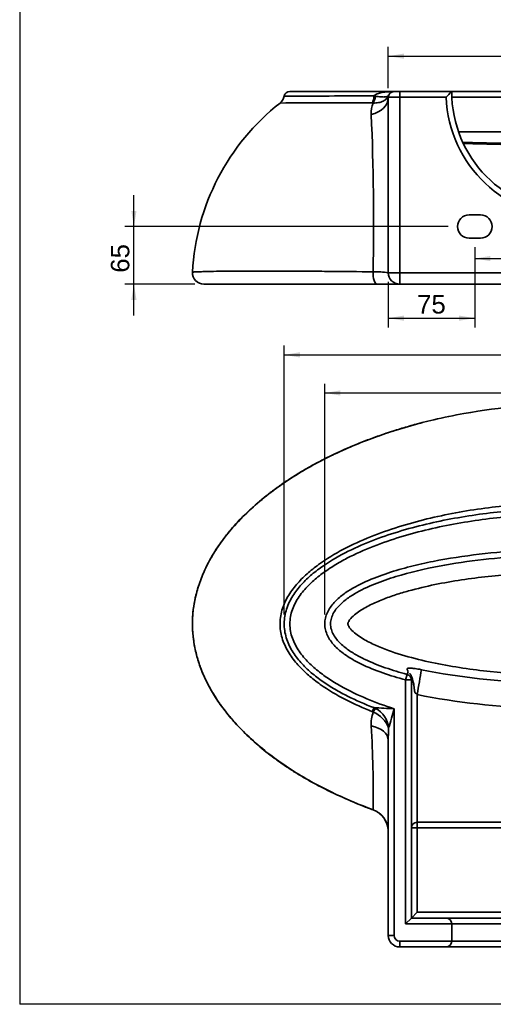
# Paper-space layout 'Foglio1' of a CAD drawing. Header units: millimetres. Extents: x 87 to 2279, y 58 to 1623.
# Tile 1 of 6: x 87 to 497, y 58 to 912. Entities that reach past the tile are written whole.
import ezdxf
from ezdxf.enums import TextEntityAlignment as Align

# ---------------------------------------------------------------- set-up
doc = ezdxf.new("R2010")
doc.units = ezdxf.units.MM
doc.layers.add('1', color=7, linetype='Continuous')
doc.layers.add('Default', color=7, linetype='Continuous')
doc.layers.add('tangente', color=2, linetype='Continuous', lineweight=35)
doc.layers.add('visibile', color=7, linetype='Continuous', lineweight=35)
doc.styles.add('SEACAD_Arial', font='ARIAL.TTF')
doc.dimstyles.new('ISO_PALLINATURA', dxfattribs={"dimtxt": 16, "dimasz": 13.6, "dimexe": 8, "dimexo": 8, "dimgap": 8, "dimtad": 0, "dimtih": 1, "dimtoh": 1, "dimtxsty": 'SEACAD_Arial', "dimblk1": '_SE_FILLED', "dimblk2": '_SE_FILLED', "dimsah": 1, "dimcen": 8, "dimadec": 0, "dimazin": 0, "dimtfac": 1, "dimtofl": 0, "dimtmove": 0, "dimatfit": 3, "dimfxl": 1, "dimtolj": 1, "dimarcsym": 0})

# ---------------------------------------------------------------- blocks, each defined once
blk = doc.blocks.new('SE5')
at = {"layer": 'tangente'}
for p, q in [((393.8, 845.4), (395.23, 845.23)), ((416.28, 849.4), (416.28, 844.4)), ((393.25, 839.45), (392.54, 839.48)), ((416.28, 844.4), (406.28, 844.4)), ((456.39, 844.4), (416.28, 844.4)), ((416.28, 844.4), (416.28, 692.4)), ((531.27, 844.4), (461.47, 844.4)), ((467.36, 814.4), (531.28, 814.4)), ((416.28, 692.4), (406.28, 692.4)), ((416.28, 692.4), (716.28, 692.4)), ((416.28, 692.4), (416.28, 682.4))]:
    blk.add_line(p, q, dxfattribs=at)
for centre, radius, start, end in [((566.28, -53724.41), 54570.36, 90.18109, 90.262687), ((566.28, -132605.84), 133445.55, 90.0745968, 90.1089753), ((412.94, 830.87), 21.48, 156.44967, 183.4631), ((566.28, 849.4), 110, 182.60525, 357.39475), ((-1675.18, 736.46), 2068.78, 358.80154, 2.57979), ((563.36, 3806.03), 3003.01, 268.2464, 269.48324), ((395.34, 619.8), 73.42, 81.42731, 91.70978)]:
    blk.add_arc(centre, radius, start, end, dxfattribs=at)
for centre, major_axis, ratio, start_param, end_param in [((390.3, 847.42), (0.11, -10), 0.356005, 0.650323, 1.364353), ((391.03, 847.39), (-0.72, -9.97), 0.442911, 0.682632, 1.384097), ((386.28, 844.4), (-20, 0), 0.76792, 1.834946, 3.141593), ((396.58, 692.4), (0, 10), 0.344365, 1.49196, 3.141593)]:
    blk.add_ellipse(centre, major_axis=major_axis, ratio=ratio, start_param=start_param, end_param=end_param, dxfattribs=at)
for points, knots in [([(393.25, 839.45), (394.89, 839.4), (396.42, 839.5), (399.29, 840.05), (400.62, 840.49), (402.93, 841.65), (403.94, 842.4), (405.16, 843.69), (405.52, 844.15), (406.14, 845.13), (406.41, 845.65), (406.61, 846.19)], [0, 0, 0, 0, 0.25, 0.25, 0.5, 0.5, 0.75, 0.75, 0.875, 0.875, 1, 1, 1, 1]), ([(393.8, 845.4), (394.25, 846.05), (394.92, 846.47), (396.27, 847.19), (396.99, 847.47), (399.18, 848.18), (400.66, 848.5), (403.66, 848.98), (405.18, 849.14), (408.22, 849.35), (409.74, 849.4), (411.28, 849.4)], [0, 0, 0, 0, 0.125, 0.125, 0.25, 0.25, 0.5, 0.5, 0.75, 0.75, 1, 1, 1, 1]), ([(395.23, 845.23), (396.82, 845.03), (398.28, 844.88), (400.93, 844.69), (402.1, 844.65), (404.05, 844.74), (404.86, 844.86), (405.74, 845.22), (405.98, 845.37), (406.37, 845.73), (406.52, 845.95), (406.61, 846.19)], [0, 0, 0, 0, 0.25, 0.25, 0.5, 0.5, 0.75, 0.75, 0.875, 0.875, 1, 1, 1, 1]), ([(236.56, 692.93), (236.56, 692.93), (236.57, 692.93), (236.7, 692.93), (236.97, 692.95), (238.27, 693.02), (239.79, 693.1), (242.97, 693.22), (244.18, 693.26), (246.83, 693.35), (248.27, 693.39), (252.93, 693.51), (256.47, 693.58), (262.33, 693.67), (264.38, 693.69), (268.64, 693.74), (270.86, 693.76), (277.71, 693.81), (282.52, 693.83), (292.56, 693.85), (297.79, 693.85), (308.61, 693.82), (314.2, 693.8), (325.63, 693.75), (331.48, 693.71), (343.37, 693.63), (349.4, 693.58), (367.75, 693.43), (380.3, 693.31), (393.15, 693.19)], [0.8180233, 0.8180233, 0.8180233, 0.8180233, 0.8203125, 0.8203125, 0.828125, 0.828125, 0.84375, 0.84375, 0.8515625, 0.8515625, 0.859375, 0.859375, 0.875, 0.875, 0.8828125, 0.8828125, 0.890625, 0.890625, 0.90625, 0.90625, 0.921875, 0.921875, 0.9375, 0.9375, 0.953125, 0.953125, 0.96875, 0.96875, 1, 1, 1, 1])]:
    blk.add_open_spline(points, degree=3, knots=knots, dxfattribs=at)
at = {"layer": 'visibile'}
for p, q in [((411.28, 849.4), (320.99, 849.4)), ((416.28, 849.4), (411.28, 849.4)), ((416.28, 849.4), (461.28, 849.4)), ((461.35, 849.4), (536.2, 849.4)), ((406.28, 692.4), (406.28, 844.4)), ((476.28, 742.4), (486.28, 742.4)), ((486.28, 722.4), (476.28, 722.4)), ((246.54, 682.4), (396.58, 682.4)), ((416.28, 682.4), (396.58, 682.4)), ((716.28, 682.4), (416.28, 682.4))]:
    blk.add_line(p, q, dxfattribs=at)
for centre, radius, start, end in [((306.37, 847.29), 9.91, 307.99941, 348.87263), ((320.99, 844.4), 5, 89.99772, 168.75377), ((411.28, 844.4), 5, 90, 180), ((678.69, 632.04), 307.43, 135.00739, 136.31038), ((566.28, 849.4), 105, 180, 357.39475), ((436.13, 682.52), 199.8, 128.23288, 177.01521), ((562.7, 4512.21), 3708.03, 268.58395, 269.5912), ((476.28, 732.4), 10, 90, 270), ((486.28, 732.4), 10, 270, 90), ((246.54, 692.4), 10, 176.98287, 270.00039), ((416.28, 692.4), 10, 180, 270)]:
    blk.add_arc(centre, radius, start, end, dxfattribs=at)
blk = doc.blocks.new('SE6')
at = {"layer": 'tangente'}
for p, q in [((421.28, 339.42), (422.57, 344.25)), ((421.28, 128), (421.28, 339.42)), ((421.28, 339.42), (426.28, 339.42)), ((431.28, 326.76), (431.28, 215.99)), ((393.25, 311.58), (392.54, 311.9)), ((393.8, 315.39), (395.23, 314.74)), ((411.28, 314.43), (411.28, 118)), ((393.14, 226.82), (393.15, 226.85)), ((431.28, 215.99), (536.28, 215.99)), ((431.28, 211.28), (431.28, 215.99)), ((426.28, 211.28), (431.28, 211.28)), ((431.28, 211.28), (431.28, 138)), ((532.26, 211.28), (431.28, 211.28)), ((431.28, 138), (701.28, 138)), ((461.28, 128), (421.28, 128)), ((671.17, 128), (461.28, 128)), ((406.28, 118), (411.28, 118)), ((416.28, 113), (461.28, 113)), ((416.28, 113), (416.28, 108)), ((461.28, 113), (671.17, 113))]:
    blk.add_line(p, q, dxfattribs=at)
for centre, radius, start, end in [((553.06, 939.56), 602.96, 258.70383, 268.39592), ((548.21, 901.49), 586.5, 258.50003, 268.83448), ((423.12, 301.09), 31.66, 160.63934, 182.89932), ((384.04, 289.23), 24.18, 20.99788, 67.60853), ((449.15, 1158.24), 844.66, 266.2434, 267.43063), ((385.3, 295.76), 21.42, 5.71231, 62.37831), ((-763.18, 637.04), 1217.97, 343.83192, 344.64005), ((-569.84, 241.39), 963.1, 359.13509, 3.45833), ((575.82, 287.27), 169.54, 176.40821, 180.05168), ((386.14, 207.97), 20.14, 2.52435, 69.65037), ((416.28, 118), 5, 180, 270)]:
    blk.add_arc(centre, radius, start, end, dxfattribs=at)
for centre, major_axis, ratio, start_param, end_param in [((431.28, 332.54), (-5.24, -29.54), 0.034326, 1.37978, 2.138872), ((390.3, 306.25), (3.56, 9.34), 0.010334, -0.916537, -0.202506), ((391.03, 305.93), (4.44, 8.96), 0.064741, 0.218754, 0.92022), ((386.28, 287.12), (-20, 0), 0.640546, 3.141593, 4.448239), ((431.28, 211.28), (-5, 0), 0.941155, 4.712389, 6.283185)]:
    blk.add_ellipse(centre, major_axis=major_axis, ratio=ratio, start_param=start_param, end_param=end_param, dxfattribs=at)
for points, knots in [([(392.54, 311.9), (384.61, 315.04), (376.77, 318.53), (361.64, 326.33), (354.32, 330.64), (343.87, 338.03), (340.46, 340.67), (333.97, 346.28), (330.9, 349.25), (326.63, 354.01), (325.27, 355.65), (322.67, 359.06), (321.43, 360.84), (318.02, 366.32), (316.13, 370.17), (313.39, 378.38), (312.6, 382.6), (312.43, 389.08), (312.55, 391.3), (313.12, 395.61), (313.56, 397.71), (314.74, 401.83), (315.47, 403.84), (317.18, 407.79), (318.17, 409.73), (321.43, 415.36), (323.98, 418.85), (329.6, 425.41), (332.68, 428.5), (339.07, 434.2), (342.4, 436.85), (352.71, 444.34), (359.99, 448.72), (375.1, 456.68), (382.95, 460.25), (398.85, 466.64), (406.93, 469.49), (423.3, 474.63), (431.56, 476.9), (448.11, 480.95), (456.43, 482.72), (481.46, 487.37), (498.26, 489.61), (532.07, 492.59), (549.08, 493.34), (583.31, 493.34), (600.38, 492.6), (625.92, 490.35), (634.43, 489.4), (651.35, 487.11), (659.76, 485.77), (684.83, 481.08), (701.34, 477.12), (725.67, 469.48), (733.71, 466.64), (745.64, 461.84), (749.6, 460.15), (757.39, 456.57), (761.24, 454.69), (772.58, 448.72), (779.89, 444.32), (790.3, 436.74), (793.69, 434.04), (800.09, 428.3), (803.11, 425.26), (811.45, 415.47), (816.12, 407.92), (819.63, 395.41), (820.2, 391.12), (820.01, 384.59), (819.77, 382.42), (818.98, 378.2), (818.43, 376.14), (817.07, 372.1), (816.25, 370.12), (814.38, 366.25), (813.32, 364.35), (809.89, 358.87), (807.26, 355.48), (801.49, 349.07), (798.37, 346.08), (791.93, 340.53), (788.57, 337.95), (778.22, 330.63), (770.92, 326.33), (755.79, 318.53), (747.95, 315.04), (740.02, 311.9)], [0, 0, 0, 0, 0.03125, 0.03125, 0.0625, 0.0625, 0.078125, 0.078125, 0.09375, 0.09375, 0.101563, 0.101563, 0.109375, 0.109375, 0.125, 0.125, 0.140625, 0.140625, 0.148437, 0.148437, 0.15625, 0.15625, 0.164062, 0.164062, 0.171875, 0.171875, 0.1875, 0.1875, 0.203125, 0.203125, 0.21875, 0.21875, 0.25, 0.25, 0.28125, 0.28125, 0.3125, 0.3125, 0.34375, 0.34375, 0.375, 0.375, 0.4375, 0.4375, 0.5, 0.5, 0.5625, 0.5625, 0.59375, 0.59375, 0.625, 0.625, 0.6875, 0.6875, 0.71875, 0.71875, 0.734375, 0.734375, 0.75, 0.75, 0.78125, 0.78125, 0.796875, 0.796875, 0.8125, 0.8125, 0.84375, 0.84375, 0.859375, 0.859375, 0.867187, 0.867187, 0.875, 0.875, 0.882812, 0.882812, 0.890625, 0.890625, 0.90625, 0.90625, 0.921875, 0.921875, 0.9375, 0.9375, 0.96875, 0.96875, 1, 1, 1, 1]), ([(393.8, 315.39), (386.06, 318.36), (378.44, 321.64), (367.31, 327.22), (363.64, 329.2), (356.43, 333.41), (352.87, 335.66), (346.01, 340.45), (342.69, 342.98), (336.36, 348.42), (333.34, 351.33), (327.75, 357.63), (325.23, 360.96), (321.98, 366.35), (320.99, 368.22), (319.25, 372.05), (318.5, 374), (316.69, 380), (316.04, 384.24), (316.14, 392.7), (316.86, 396.81), (319.46, 404.85), (321.29, 408.62), (325.71, 415.71), (328.31, 419.07), (333.92, 425.25), (336.93, 428.11), (343.29, 433.5), (346.65, 436.03), (356.98, 443.14), (364.19, 447.24), (379.03, 454.62), (386.66, 457.89), (402.23, 463.81), (410.15, 466.45), (434.08, 473.52), (450.32, 477.18), (483.16, 482.93), (499.67, 484.98), (532.86, 487.72), (549.53, 488.39), (582.77, 488.4), (599.38, 487.74), (624.27, 485.7), (632.57, 484.84), (649.08, 482.76), (657.31, 481.54), (673.69, 478.68), (681.85, 477.06), (698.07, 473.34), (706.16, 471.24), (722.11, 466.54), (729.99, 463.93), (745.47, 458.07), (753.09, 454.82), (764.26, 449.3), (767.94, 447.35), (775.18, 443.17), (778.75, 440.95), (785.64, 436.23), (788.97, 433.73), (795.35, 428.36), (798.4, 425.49), (804.08, 419.27), (806.66, 415.98), (810.01, 410.65), (811.05, 408.81), (812.87, 405.02), (813.66, 403.08), (815.63, 397.13), (816.39, 392.93), (816.54, 384.47), (815.92, 380.22), (814.12, 374.17), (813.38, 372.2), (811.65, 368.36), (810.66, 366.48), (807.41, 361.06), (804.89, 357.73), (799.34, 351.46), (796.3, 348.51), (789.94, 343.04), (786.63, 340.5), (776.39, 333.35), (769.14, 329.18), (754.15, 321.65), (746.51, 318.36), (738.76, 315.39)], [0, 0, 0, 0, 0.03125, 0.03125, 0.046875, 0.046875, 0.0625, 0.0625, 0.078125, 0.078125, 0.09375, 0.09375, 0.109375, 0.109375, 0.117187, 0.117187, 0.125, 0.125, 0.140625, 0.140625, 0.15625, 0.15625, 0.171875, 0.171875, 0.1875, 0.1875, 0.203125, 0.203125, 0.21875, 0.21875, 0.25, 0.25, 0.28125, 0.28125, 0.3125, 0.3125, 0.375, 0.375, 0.4375, 0.4375, 0.5, 0.5, 0.5625, 0.5625, 0.59375, 0.59375, 0.625, 0.625, 0.65625, 0.65625, 0.6875, 0.6875, 0.71875, 0.71875, 0.75, 0.75, 0.765625, 0.765625, 0.78125, 0.78125, 0.796875, 0.796875, 0.8125, 0.8125, 0.828125, 0.828125, 0.835938, 0.835938, 0.84375, 0.84375, 0.859375, 0.859375, 0.875, 0.875, 0.882813, 0.882813, 0.890625, 0.890625, 0.90625, 0.90625, 0.921875, 0.921875, 0.9375, 0.9375, 0.96875, 0.96875, 1, 1, 1, 1]), ([(721.28, 314.43), (729.23, 317), (737.08, 319.86), (748.68, 324.72), (752.52, 326.44), (760.11, 330.1), (763.88, 332.05), (774.89, 338.25), (781.91, 342.85), (791.65, 350.93), (794.78, 353.85), (800.47, 360.08), (803.06, 363.41), (806.36, 368.86), (807.36, 370.76), (809.06, 374.64), (809.78, 376.64), (811.43, 382.82), (811.82, 387.14), (811.2, 393.5), (810.8, 395.61), (809.68, 399.66), (808.96, 401.63), (806.39, 407.38), (804.12, 411.02), (798.97, 417.73), (796.05, 420.85), (789.9, 426.62), (786.65, 429.28), (776.52, 436.77), (769.22, 441.14), (754.34, 448.86), (746.7, 452.24), (731.17, 458.33), (723.26, 461.03), (707.23, 465.9), (699.1, 468.06), (682.76, 471.9), (674.55, 473.58), (658.05, 476.52), (649.76, 477.79), (633.13, 479.93), (624.76, 480.81), (599.68, 482.91), (582.95, 483.59), (549.45, 483.59), (532.65, 482.9), (499.2, 480.09), (482.56, 477.97), (449.49, 472.05), (433.15, 468.28), (409.09, 460.96), (401.11, 458.23), (385.51, 452.1), (377.87, 448.69), (366.76, 442.91), (363.11, 440.86), (355.97, 436.48), (352.46, 434.14), (345.68, 429.1), (342.44, 426.43), (336.34, 420.67), (333.48, 417.6), (328.32, 410.84), (326.1, 407.26), (323.54, 401.47), (322.81, 399.45), (321.71, 395.36), (321.33, 393.29), (320.95, 389.08), (320.94, 386.93), (321.33, 382.68), (321.72, 380.58), (322.83, 376.51), (323.54, 374.52), (325.26, 370.65), (326.26, 368.76), (329.55, 363.34), (332.14, 360.01), (337.89, 353.75), (340.97, 350.88), (347.45, 345.51), (350.84, 343.02), (357.85, 338.31), (361.47, 336.11), (372.46, 329.93), (380.02, 326.34), (395.43, 319.88), (403.29, 317.01), (411.28, 314.43)], [0, 0, 0, 0, 0.03125, 0.03125, 0.046875, 0.046875, 0.0625, 0.0625, 0.09375, 0.09375, 0.109375, 0.109375, 0.125, 0.125, 0.132813, 0.132813, 0.140625, 0.140625, 0.15625, 0.15625, 0.164063, 0.164063, 0.171875, 0.171875, 0.1875, 0.1875, 0.203125, 0.203125, 0.21875, 0.21875, 0.25, 0.25, 0.28125, 0.28125, 0.3125, 0.3125, 0.34375, 0.34375, 0.375, 0.375, 0.40625, 0.40625, 0.4375, 0.4375, 0.5, 0.5, 0.5625, 0.5625, 0.625, 0.625, 0.6875, 0.6875, 0.71875, 0.71875, 0.75, 0.75, 0.765625, 0.765625, 0.78125, 0.78125, 0.796875, 0.796875, 0.8125, 0.8125, 0.828125, 0.828125, 0.835938, 0.835938, 0.84375, 0.84375, 0.851563, 0.851563, 0.859375, 0.859375, 0.867188, 0.867188, 0.875, 0.875, 0.890625, 0.890625, 0.90625, 0.90625, 0.921875, 0.921875, 0.9375, 0.9375, 0.96875, 0.96875, 1, 1, 1, 1]), ([(421.28, 339.42), (414.64, 341.2), (408.06, 343.19), (395.12, 347.74), (388.75, 350.3), (379.47, 354.86), (376.45, 356.49), (370.59, 360.06), (367.76, 362), (362.39, 366.35), (359.9, 368.72), (356.66, 372.74), (355.66, 374.17), (353.93, 377.14), (353.2, 378.69), (352.05, 381.96), (351.64, 383.65), (351.23, 387.07), (351.23, 388.82), (351.82, 393.95), (353.02, 397.27), (356.44, 403.21), (358.67, 405.91), (363.55, 410.7), (366.23, 412.85), (374.7, 418.76), (380.71, 421.92), (393.08, 427.48), (399.44, 429.87), (412.4, 434.15), (418.95, 436.02), (432.07, 439.35), (438.66, 440.82), (458.5, 444.77), (471.81, 446.8), (498.54, 449.97), (511.97, 451.11), (538.94, 452.62), (552.51, 453), (579.58, 453.01), (593.08, 452.64), (620.04, 451.15), (633.48, 450.02), (660.3, 446.86), (673.67, 444.84), (700.31, 439.55), (713.47, 436.34), (732.71, 430.02), (739.05, 427.66), (751.45, 422.12), (757.56, 418.93), (765.97, 413.12), (768.68, 410.98), (772.36, 407.42), (773.53, 406.18), (775.69, 403.54), (776.7, 402.13), (778.46, 399.19), (779.21, 397.66), (780.4, 394.45), (780.83, 392.76), (781.19, 390.22), (781.25, 389.36), (781.29, 387.64), (781.26, 386.75), (781.01, 384.12), (780.63, 382.4), (779.53, 379.1), (778.8, 377.48), (777.08, 374.45), (776.1, 373.02), (773.95, 370.3), (772.76, 368.99), (770.28, 366.54), (768.98, 365.39), (764.96, 362.11), (762.11, 360.15), (756.17, 356.52), (753.11, 354.87), (743.82, 350.3), (737.45, 347.75), (724.51, 343.19), (717.93, 341.2), (711.28, 339.42)], [0, 0, 0, 0, 0.03125, 0.03125, 0.0625, 0.0625, 0.078125, 0.078125, 0.09375, 0.09375, 0.109375, 0.109375, 0.117187, 0.117187, 0.125, 0.125, 0.132812, 0.132812, 0.140625, 0.140625, 0.15625, 0.15625, 0.171875, 0.171875, 0.1875, 0.1875, 0.21875, 0.21875, 0.25, 0.25, 0.28125, 0.28125, 0.3125, 0.3125, 0.375, 0.375, 0.4375, 0.4375, 0.5, 0.5, 0.5625, 0.5625, 0.625, 0.625, 0.6875, 0.6875, 0.75, 0.75, 0.78125, 0.78125, 0.8125, 0.8125, 0.828125, 0.828125, 0.835938, 0.835938, 0.84375, 0.84375, 0.851563, 0.851563, 0.859375, 0.859375, 0.863281, 0.863281, 0.867188, 0.867188, 0.875, 0.875, 0.882813, 0.882813, 0.890625, 0.890625, 0.898438, 0.898438, 0.90625, 0.90625, 0.921875, 0.921875, 0.9375, 0.9375, 0.96875, 0.96875, 1, 1, 1, 1]), ([(566.28, 433), (550.64, 433), (534.97, 432.5), (503.66, 430.4), (488.09, 428.81), (464.93, 425.42), (457.24, 424.12), (441.94, 421.09), (434.32, 419.36), (422.97, 416.33), (419.21, 415.25), (411.7, 412.89), (407.96, 411.62), (400.57, 408.84), (396.93, 407.33), (389.8, 404), (386.32, 402.17), (381.3, 399.01), (379.66, 397.87), (376.54, 395.41), (375.06, 394.09), (373.1, 391.83), (372.49, 391.02), (371.76, 389.71), (371.54, 389.25), (371.33, 388.53), (371.28, 388.28), (371.28, 387.77), (371.32, 387.52), (371.66, 386.29), (372.22, 385.42), (373.4, 383.8), (374.06, 383.04), (376.19, 380.88), (377.74, 379.59), (380.99, 377.2), (382.68, 376.1), (387.87, 372.99), (391.48, 371.17), (402.5, 366.21), (410.12, 363.53), (425.54, 358.86), (433.36, 356.88), (449.1, 353.41), (457.03, 351.92), (472.87, 349.35), (480.8, 348.27), (504.57, 345.5), (520.42, 344.3), (536.28, 343.63)], [0, 0, 0, 0, 0.125, 0.125, 0.25, 0.25, 0.3125, 0.3125, 0.375, 0.375, 0.40625, 0.40625, 0.4375, 0.4375, 0.46875, 0.46875, 0.5, 0.5, 0.515625, 0.515625, 0.53125, 0.53125, 0.539063, 0.539063, 0.542969, 0.542969, 0.544922, 0.544922, 0.546875, 0.546875, 0.554688, 0.554688, 0.5625, 0.5625, 0.578125, 0.578125, 0.59375, 0.59375, 0.625, 0.625, 0.6875, 0.6875, 0.75, 0.75, 0.8125, 0.8125, 0.875, 0.875, 1, 1, 1, 1]), ([(422.57, 344.3), (422.56, 344.4), (422.7, 344.64), (423.05, 345.23), (423.24, 345.58), (423.45, 346.28), (423.46, 346.63), (423.31, 347.33), (423.15, 347.67), (422.86, 348.3), (422.72, 348.6), (422.76, 349.11), (422.92, 349.33), (423.97, 349.61), (424.84, 349.68), (427.29, 349.52), (428.3, 349.42), (430.98, 349.05), (432.64, 348.78), (434.96, 348.28)], [0, 0, 0, 0, 0.125, 0.125, 0.25, 0.25, 0.375, 0.375, 0.5, 0.5, 0.625, 0.625, 0.75, 0.75, 0.875, 0.875, 0.9375, 0.9375, 1, 1, 1, 1])]:
    blk.add_open_spline(points, degree=3, knots=knots, dxfattribs=at)
at = {"layer": 'visibile'}
for p, q in [((426.28, 339.42), (426.28, 133)), ((406.28, 118), (406.28, 287.12)), ((426.28, 133), (431.28, 138)), ((421.28, 128), (426.28, 133)), ((426.28, 133), (456.39, 133)), ((456.39, 133), (676.17, 133)), ((461.28, 113), (461.28, 128)), ((456.39, 108), (416.28, 108)), ((676.17, 108), (456.39, 108))]:
    blk.add_line(p, q, dxfattribs=at)
for centre, radius, start, end in [((566.33, 42.16), 536.49, 79.61091, 100.13799), ((421.28, 339.42), 5, 0, 74.9904), ((456.28, 128.01), 5, 359.93472, 88.7475), ((416.28, 118), 10, 180, 270), ((456.28, 113), 5, 271.2525, 0.06528)]:
    blk.add_arc(centre, radius, start, end, dxfattribs=at)
for points, knots in [([(471.89, 570.31), (463.12, 568.73), (454.38, 566.92), (432.46, 561.74), (419.29, 558.04), (393.53, 549.52), (380.91, 544.68), (356.23, 533.72), (344.18, 527.59), (326.63, 517.21), (320.84, 513.54), (309.58, 505.8), (304.12, 501.75), (288.27, 488.97), (278.43, 479.64), (267.38, 466.56), (265.23, 463.86), (261.13, 458.39), (259.17, 455.6), (253.59, 447.05), (250.25, 441.13), (244.5, 428.75), (242.08, 422.25), (238.51, 409.04), (237.33, 402.29), (236.58, 391.96), (236.5, 388.5), (236.7, 381.63), (236.97, 378.23), (238.27, 368.1), (239.79, 361.47), (242.97, 351.68), (244.18, 348.44), (246.83, 342.15), (248.27, 339.07), (252.93, 330.04), (256.47, 324.28), (262.33, 315.96), (264.38, 313.24), (268.64, 307.91), (270.86, 305.29), (277.71, 297.65), (282.52, 292.82), (292.56, 283.62), (297.79, 279.25), (308.61, 270.9), (314.2, 266.93), (325.63, 259.41), (331.48, 255.84), (343.37, 249.09), (349.4, 245.91), (367.75, 236.89), (380.3, 231.57), (393.15, 226.85)], [0.5731479, 0.5731479, 0.5731479, 0.5731479, 0.59375, 0.59375, 0.625, 0.625, 0.65625, 0.65625, 0.6875, 0.6875, 0.703125, 0.703125, 0.71875, 0.71875, 0.75, 0.75, 0.7578125, 0.7578125, 0.765625, 0.765625, 0.78125, 0.78125, 0.796875, 0.796875, 0.8125, 0.8125, 0.8203125, 0.8203125, 0.828125, 0.828125, 0.84375, 0.84375, 0.8515625, 0.8515625, 0.859375, 0.859375, 0.875, 0.875, 0.8828125, 0.8828125, 0.890625, 0.890625, 0.90625, 0.90625, 0.921875, 0.921875, 0.9375, 0.9375, 0.953125, 0.953125, 0.96875, 0.96875, 1, 1, 1, 1]), ([(435.76, 562.38), (433.89, 561.91), (428.35, 560.51), (418.14, 557.56), (406.04, 553.75), (394.16, 549.62), (382.66, 545.24), (371.48, 540.6), (360.62, 535.7), (350.15, 530.57), (340.14, 525.26), (330.65, 519.8), (321.65, 514.2), (313.13, 508.47), (305.07, 502.59), (297.45, 496.59), (290.25, 490.45), (283.49, 484.21), (277.21, 477.9), (271.43, 471.56), (266.14, 465.2), (261.32, 458.83), (256.96, 452.46), (253.06, 446.1), (249.6, 439.75), (246.58, 433.41), (243.96, 427.07), (241.73, 420.74), (239.91, 414.44), (238.48, 408.19), (237.44, 401.99), (236.79, 395.9), (236.52, 389.9), (236.6, 383.96), (237.03, 377.98), (237.81, 371.95), (238.93, 365.87), (240.41, 359.78), (242.24, 353.72), (244.41, 347.72), (246.92, 341.81), (249.78, 335.91), (253.02, 329.98), (256.66, 324.01), (260.68, 318.07), (265.09, 312.14), (269.9, 306.23), (275.13, 300.34), (280.79, 294.44), (286.9, 288.56), (293.42, 282.74), (300.31, 277.05), (307.57, 271.49), (315.23, 266.05), (323.3, 260.73), (331.8, 255.52), (340.74, 250.43), (350.16, 245.45), (360.08, 240.58), (370.45, 235.85), (381.07, 231.41), (388.92, 228.32), (392.76, 226.96), (393.14, 226.83)], [0, 0, 0, 0, 0.010108, 0.035051, 0.059564, 0.083635, 0.107257, 0.130428, 0.153299, 0.175803, 0.197521, 0.218504, 0.238809, 0.258492, 0.277603, 0.296193, 0.314311, 0.332042, 0.349121, 0.365548, 0.381402, 0.396707, 0.411497, 0.425824, 0.439654, 0.453072, 0.466222, 0.479089, 0.491666, 0.503961, 0.515989, 0.527786, 0.539221, 0.550507, 0.561992, 0.573668, 0.585524, 0.597544, 0.6097, 0.621957, 0.634233, 0.646611, 0.659698, 0.673091, 0.686842, 0.700996, 0.715597, 0.730687, 0.746279, 0.762701, 0.779444, 0.79656, 0.814097, 0.832102, 0.850624, 0.869715, 0.889432, 0.909834, 0.931, 0.953067, 0.975255, 0.997876, 1, 1, 1, 1]), ([(709.99, 344.25), (716.35, 345.96), (722.64, 347.85), (735.03, 352.18), (741.13, 354.6), (750.04, 358.91), (752.98, 360.47), (758.69, 363.89), (761.44, 365.74), (765.32, 368.84), (766.57, 369.93), (768.96, 372.25), (770.1, 373.49), (772.17, 376.11), (773.09, 377.48), (774.67, 380.44), (775.31, 382.01), (776.13, 385.24), (776.33, 386.96), (776.21, 390.26), (775.91, 391.89), (774.41, 396.59), (772.63, 399.43), (768.45, 404.44), (766.02, 406.65), (760.85, 410.67), (758.13, 412.47), (752.51, 415.79), (749.61, 417.31), (743.73, 420.13), (740.76, 421.43), (731.75, 425.06), (725.65, 427.16), (713.3, 430.92), (707.05, 432.59), (694.46, 435.59), (688.1, 436.92), (668.98, 440.52), (656.19, 442.37), (630.54, 445.26), (617.68, 446.3), (591.91, 447.67), (579, 448.01), (553.12, 448), (540.15, 447.65), (514.36, 446.26), (501.51, 445.21), (475.93, 442.31), (463.2, 440.46), (437.88, 435.68), (425.29, 432.77), (406.6, 427.06), (400.42, 424.92), (388.4, 420.03), (382.53, 417.28), (374.13, 412.28), (371.38, 410.44), (366.23, 406.38), (363.83, 404.16), (360.7, 400.32), (359.75, 398.96), (358.14, 396.1), (357.47, 394.58), (356.54, 391.4), (356.29, 389.77), (356.27, 386.44), (356.5, 384.81), (357.85, 380.02), (359.55, 377.12), (363.69, 371.98), (366.1, 369.74), (371.27, 365.63), (374, 363.8), (379.63, 360.44), (382.54, 358.9), (391.44, 354.6), (397.54, 352.18), (409.92, 347.85), (416.23, 345.95), (422.57, 344.25)], [0, 0, 0, 0, 0.03125, 0.03125, 0.0625, 0.0625, 0.078125, 0.078125, 0.09375, 0.09375, 0.101562, 0.101562, 0.109375, 0.109375, 0.117188, 0.117188, 0.125, 0.125, 0.132813, 0.132813, 0.140625, 0.140625, 0.15625, 0.15625, 0.171875, 0.171875, 0.1875, 0.1875, 0.203125, 0.203125, 0.21875, 0.21875, 0.25, 0.25, 0.28125, 0.28125, 0.3125, 0.3125, 0.375, 0.375, 0.4375, 0.4375, 0.5, 0.5, 0.5625, 0.5625, 0.625, 0.625, 0.6875, 0.6875, 0.75, 0.75, 0.78125, 0.78125, 0.8125, 0.8125, 0.828125, 0.828125, 0.84375, 0.84375, 0.851563, 0.851563, 0.859375, 0.859375, 0.867188, 0.867188, 0.875, 0.875, 0.890625, 0.890625, 0.90625, 0.90625, 0.921875, 0.921875, 0.9375, 0.9375, 0.96875, 0.96875, 1, 1, 1, 1]), ([(428.65, 333.31), (428.54, 334.16), (428.37, 335.47), (427.98, 337.74), (427.47, 339.82), (426.81, 341.55), (426.24, 342.77), (425.77, 343.66), (425.37, 344.35), (425.12, 344.74), (425.02, 344.87), (424.99, 344.9), (424.99, 344.9), (424.98, 344.9)], [0.0015906, 0.0015906, 0.0015906, 0.0015906, 0.0893841, 0.1600322, 0.2521321, 0.3225631, 0.3627684, 0.4067617, 0.4415334, 0.4632189, 0.4663745, 0.4686195, 0.4694559, 0.4694559, 0.4694559, 0.4694559]), ([(431.28, 326.76), (431.16, 326.93), (430.93, 327.25), (430.53, 327.57), (430.19, 327.75), (429.86, 327.92), (429.53, 328.28), (429.28, 328.88), (429.1, 329.7), (428.95, 330.69), (428.81, 331.83), (428.63, 333.55), (428.37, 335.54), (427.85, 337.41), (427.27, 338.5), (426.79, 339.12), (426.37, 339.48), (426.31, 339.48), (426.28, 339.48)], [0, 0, 0, 0, 0.037431, 0.070826, 0.090914, 0.107678, 0.140157, 0.179897, 0.227753, 0.293336, 0.361421, 0.436803, 0.604034, 0.726258, 0.792889, 0.857067, 0.926243, 1, 1, 1, 1]), ([(393.12, 226.81), (393.93, 226.49), (395.38, 225.91), (397.62, 224.57), (399.69, 222.92), (401.55, 221.02), (403.13, 218.87), (404.42, 216.53), (405.39, 214.06), (406.04, 211.44), (406.18, 209.81), (406.25, 208.86)], [0, 0, 0, 0, 0.100856, 0.212629, 0.325244, 0.438334, 0.550364, 0.66392, 0.776545, 0.889678, 1, 1, 1, 1])]:
    blk.add_open_spline(points, degree=3, knots=knots, dxfattribs=at)
blk = doc.blocks.new('DMBLK35')
at = {"layer": 'Default', "linetype": 'Continuous'}
for points in [[(494.88, 702.42), (494.88, 706.95), (481.28, 704.69)], [(637.68, 702.42), (651.28, 704.69), (637.68, 706.95)]]:
    blk.add_hatch(color=136, dxfattribs=at).paths.add_polyline_path(points)
at = {"layer": 'Default', "color": 136, "linetype": 'Continuous'}
for p, q in [((481.28, 714.4), (481.28, 696.69)), ((651.28, 714.4), (651.28, 696.69)), ((481.28, 704.69), (651.28, 704.69))]:
    blk.add_line(p, q, dxfattribs=at)
at = {"layer": 'Default', "color": 136, "linetype": 'Continuous', "style": 'SEACAD_Arial'}
blk.add_text('  200', height=16, dxfattribs=at).set_placement((535.64, 724.69), align=Align.TOP_LEFT)
blk = doc.blocks.new('_SE_FILLED')
at = {"color": 0}
blk.add_line((0, 0), (-1, 0), dxfattribs=at)
blk.add_solid([(0, 0), (-1, -0.1665), (-1, 0.1665), (0, 0)], dxfattribs=at)
blk = doc.blocks.new('DMBLK36')
at = {"layer": 'Default', "linetype": 'Continuous'}
for points in [[(419.88, 882.34), (406.28, 880.08), (419.88, 877.81)], [(712.68, 882.34), (712.68, 877.81), (726.28, 880.08)]]:
    blk.add_hatch(color=136, dxfattribs=at).paths.add_polyline_path(points)
at = {"layer": 'Default', "color": 136, "linetype": 'Continuous'}
for p, q in [((406.28, 852.4), (406.28, 888.08)), ((726.28, 852.4), (726.28, 888.08)), ((406.28, 880.08), (726.28, 880.08))]:
    blk.add_line(p, q, dxfattribs=at)
at = {"layer": 'Default', "color": 136, "linetype": 'Continuous', "style": 'SEACAD_Arial'}
blk.add_text('  350', height=16, dxfattribs=at).set_placement((526.91, 900.08), align=Align.TOP_LEFT)
blk = doc.blocks.new('DMBLK37')
at = {"layer": 'Default', "linetype": 'Continuous'}
for points in [[(183.58, 746), (185.85, 732.4), (188.11, 746)], [(183.58, 668.8), (188.11, 668.8), (185.85, 682.4)]]:
    blk.add_hatch(color=136, dxfattribs=at).paths.add_polyline_path(points)
at = {"layer": 'Default', "color": 136, "linetype": 'Continuous'}
for p, q in [((185.85, 655.2), (185.85, 759.6)), ((458.28, 732.4), (177.85, 732.4)), ((238.54, 682.4), (177.85, 682.4))]:
    blk.add_line(p, q, dxfattribs=at)
at = {"layer": 'Default', "color": 136, "linetype": 'Continuous', "style": 'SEACAD_Arial'}
blk.add_text(' 65', height=16, rotation=90, dxfattribs=at).set_placement((165.85, 686.15), align=Align.TOP_LEFT)
blk = doc.blocks.new('DMBLK39')
at = {"layer": 'Default', "linetype": 'Continuous'}
for points in [[(364.88, 590.39), (351.28, 588.13), (364.88, 585.86)], [(767.68, 590.39), (767.68, 585.86), (781.28, 588.13)]]:
    blk.add_hatch(color=136, dxfattribs=at).paths.add_polyline_path(points)
at = {"layer": 'Default', "color": 136, "linetype": 'Continuous'}
for p, q in [((351.28, 396), (351.28, 596.13)), ((781.28, 396.01), (781.28, 596.13)), ((351.28, 588.13), (781.28, 588.13))]:
    blk.add_line(p, q, dxfattribs=at)
at = {"layer": 'Default', "color": 136, "linetype": 'Continuous', "style": 'SEACAD_Arial'}
blk.add_text('  395', height=16, dxfattribs=at).set_placement((535.64, 608.13), align=Align.TOP_LEFT)
blk = doc.blocks.new('DMBLK40')
at = {"layer": 'Default', "linetype": 'Continuous'}
for points in [[(329.69, 623.44), (316.09, 621.17), (329.69, 618.91)], [(802.87, 623.44), (802.87, 618.91), (816.47, 621.17)]]:
    blk.add_hatch(color=136, dxfattribs=at).paths.add_polyline_path(points)
at = {"layer": 'Default', "color": 136, "linetype": 'Continuous'}
for p, q in [((316.09, 396.01), (316.09, 629.17)), ((816.47, 396.02), (816.47, 629.17)), ((316.09, 621.17), (816.47, 621.17))]:
    blk.add_line(p, q, dxfattribs=at)
at = {"layer": 'Default', "color": 136, "linetype": 'Continuous', "style": 'SEACAD_Arial'}
blk.add_text('500', height=16, dxfattribs=at).set_placement((547.5, 641.17), align=Align.TOP_LEFT)
blk = doc.blocks.new('DMBLK47')
at = {"layer": 'Default', "linetype": 'Continuous'}
for points in [[(419.88, 650.71), (419.88, 655.25), (406.28, 652.98)], [(467.68, 650.71), (481.28, 652.98), (467.68, 655.25)]]:
    blk.add_hatch(color=136, dxfattribs=at).paths.add_polyline_path(points)
at = {"layer": 'Default', "color": 136, "linetype": 'Continuous'}
for p, q in [((481.28, 714.4), (481.28, 644.98)), ((406.28, 684.4), (406.28, 644.98)), ((406.28, 652.98), (481.28, 652.98))]:
    blk.add_line(p, q, dxfattribs=at)
at = {"layer": 'Default', "color": 136, "linetype": 'Continuous', "style": 'SEACAD_Arial'}
blk.add_text('75', height=16, dxfattribs=at).set_placement((431.26, 672.98), align=Align.TOP_LEFT)

psp = doc.layouts.new('Foglio1')

# ---------------------------------------------------------------- linework, layer by layer
at = {"layer": '1', "color": 7, "linetype": 'Continuous'}
for p in [(86.851, 1622.76), (2274.853, 58.25)]:
    psp.add_line(p, (86.851, 58.25), dxfattribs=at)

# ---------------------------------------------------------------- block references
at = {"layer": 'Default'}
for name in ['SE5', 'SE6']:
    psp.add_blockref(name, (0, 0), dxfattribs=at)

# ---------------------------------------------------------------- dimensions: what is measured, and where the dimension line sits
at = {"layer": 'Default', "color": 136, "linetype": 'Continuous'}
for base, p1, p2, angle, text, override, picture, middle, dimtype in [((406.28, 880.076), (406.28, 844.399), (726.28, 844.399), 0, '\\A1;  350 {} ', {"dimtad": 1, "dimtih": 0, "dimtoh": 0, "dimtofl": 1}, 'DMBLK36', (566.28, 880.076), 161), ((185.845, 732.399), (246.543, 682.399), (466.28, 732.399), 90, '\\A1; 65 {}', {"dimtad": 1, "dimtih": 0, "dimtoh": 0, "dimtofl": 1}, 'DMBLK37', (185.845, 707.399), 160), ((481.28, 704.685), (481.28, 722.399), (651.28, 722.399), 0, '\\A1;  200 {}', {"dimtad": 1, "dimtih": 0, "dimtoh": 0, "dimtofl": 1}, 'DMBLK35', (566.28, 704.685), 161), ((316.088, 621.174), (316.088, 388.015), (816.472, 388.019), 0.00047, '\\A1;<>', {"dimtad": 1, "dimtih": 0, "dimtoh": 0, "dimdec": 0, "dimtdec": 0, "dimtofl": 1}, 'DMBLK40', (566.28, 621.174), 161), ((351.281, 588.127), (351.281, 388.002), (781.28, 388.009), 0.000864, '\\A1;  395 {}', {"dimtad": 1, "dimtih": 0, "dimtoh": 0, "dimtofl": 1}, 'DMBLK39', (566.281, 588.127), 161)]:
    dim = psp.add_linear_dim(base=base, p1=p1, p2=p2, angle=angle, text=text, dimstyle='ISO_PALLINATURA', override=override, dxfattribs=at)
    dim.commit()
    dim.dimension.update_dxf_attribs({"geometry": picture, "text_midpoint": middle, "dimtype": dimtype})
dim = psp.add_linear_dim(base=(481.28, 652.979), p1=(406.28, 692.399), p2=(481.28, 722.399), text='\\A1;<>', dimstyle='ISO_PALLINATURA', override={"dimtad": 1, "dimtih": 0, "dimtoh": 0, "dimtofl": 1}, dxfattribs=at)
dim.commit()
dim.dimension.update_dxf_attribs({"geometry": 'DMBLK47', "text_midpoint": (443.78, 652.979), "dimtype": 160})

doc.saveas('drawing.dxf')
